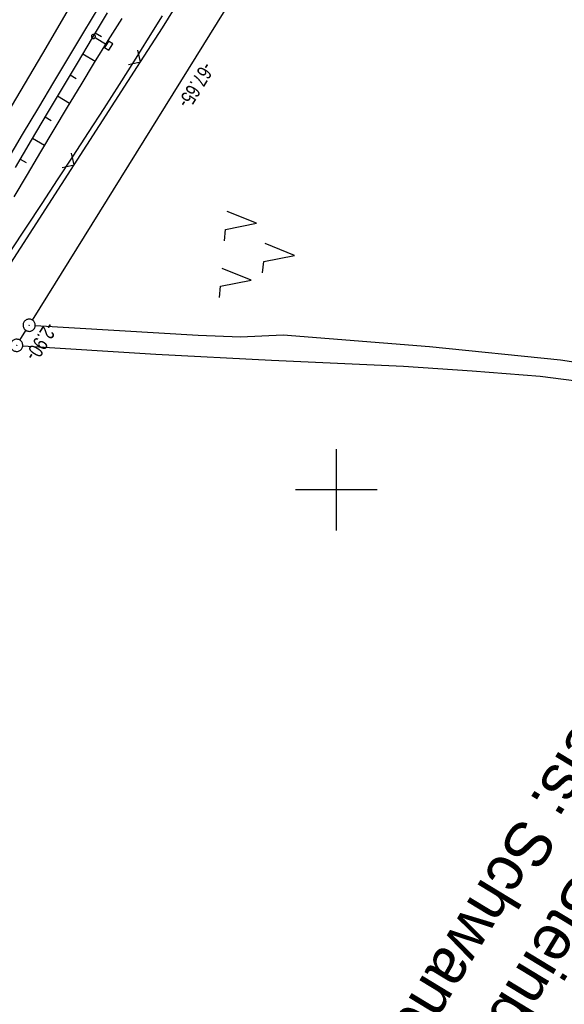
# Model space of a CAD drawing. Extents: x 509601 to 510326, y 459976 to 460916.
# Tile 34 of 39: x 510161 to 510228, y 460637 to 460758. Entities that reach past the tile are written whole.
import ezdxf

# ---------------------------------------------------------------- set-up
doc = ezdxf.new("R2010")
doc.units = 0
doc.header["$LTSCALE"] = 10
doc.header["$MEASUREMENT"] = 0
doc.linetypes.add('LT00', pattern=[0])
doc.layers.get('0').update_dxf_attribs({"linetype": 'LT00'})
for name, color, linetype in [('--EK_FBR', 1, 'LT00'), ('--EL_DFK_AB_L', 21, 'LT00'), ('--EL_DFK_AB_P', 7, 'LT00'), ('ABSTAND', 8, 'LT00'), ('DFK_AB_L', 21, 'LT00'), ('DFK_AB_P', 7, 'LT00'), ('DFK_KATASTER', 250, 'LT00'), ('DFK_NUTZUNG', 250, 'LT00'), ('GRENZNAME_B', 250, 'Continuous'), ('V109_AFBR_BAB', 250, 'LT00'), ('V109_BOESCH', 250, 'LT00'), ('V109_BOSCHUNG', 250, 'LT00'), ('V109_GRABEN', 250, 'LT00'), ('V109_LD_MARK', 250, 'LT00'), ('V109_RASTER', 250, 'LT00'), ('V109_SCHILD_K', 1, 'LT00'), ('V109_ZAUN', 40, 'LT00')]:
    doc.layers.add(name, color=color, linetype=linetype)
doc.styles.get("Standard").update_dxf_attribs({"font": 'ARIAL.TTF'})
doc.styles.add('UNIR-H', font='unir_h.shx', dxfattribs={"width": 0.8})

# ---------------------------------------------------------------- blocks, each defined once
blk = doc.blocks.new('SYMB0003')
at = {"color": 0, "linetype": 'ByBlock'}
for p, q in [((-0.015712, 0), (0.010166, 0.012015)), ((0, -0.021257), (-0.015712, 0)), ((0.010166, 0.012015), (0, -0.021257))]:
    blk.add_line(p, q, dxfattribs=at)
for points in [[(-0.031395, 0.499013), (-0.093691, 0.491144), (-0.154509, 0.475528), (-0.21289, 0.452414), (-0.267913, 0.422164), (-0.318712, 0.385257), (-0.364484, 0.342274), (-0.404509, 0.293893), (-0.438154, 0.240877), (-0.464888, 0.184062), (-0.484292, 0.124345), (-0.496058, 0.062667), (-0.5, 0)], [(-0.5, 0), (-0.496058, -0.062667), (-0.484292, -0.124345), (-0.464888, -0.184062), (-0.438154, -0.240877), (-0.404509, -0.293893), (-0.364485, -0.342274), (-0.318712, -0.385257), (-0.267914, -0.422164), (-0.21289, -0.452414), (-0.154509, -0.475529), (-0.093691, -0.491144), (-0.031395, -0.499014), (0.031395, -0.499014)], [(0.5, 0), (0.496057, 0.062667), (0.484292, 0.124345), (0.464888, 0.184062), (0.438153, 0.240877), (0.404509, 0.293893), (0.364484, 0.342274), (0.318712, 0.385257), (0.267913, 0.422164), (0.21289, 0.452414), (0.154509, 0.475528), (0.093691, 0.491144), (0.031395, 0.499013), (-0.031395, 0.499013)], [(0.031395, -0.499014), (0.093691, -0.491144), (0.154509, -0.475529), (0.21289, -0.452414), (0.267914, -0.422164), (0.318712, -0.385257), (0.364485, -0.342274), (0.404509, -0.293893), (0.438154, -0.240877), (0.464889, -0.184062), (0.484292, -0.124345), (0.496058, -0.062667), (0.5, 0)]]:
    blk.add_lwpolyline(points, dxfattribs=at)
blk = doc.blocks.new('SYMB7221')
at = {"color": 0, "linetype": 'ByBlock'}
for p, q in [((0, 0.435), (-0.11, 0.065)), ((0.11, 0.065), (0, 0.435)), ((0.25, 0.065), (0.11, 0.065)), ((-0.35, -0.065), (-0.46, -0.435)), ((0.35, -0.065), (0.24, -0.435))]:
    blk.add_line(p, q, dxfattribs=at)
for points in [[(-0.1, -0.435), (-0.24, -0.435), (-0.35, -0.065)], [(0.6, -0.435), (0.46, -0.435), (0.35, -0.065)]]:
    blk.add_lwpolyline(points, dxfattribs=at)
blk = doc.blocks.new('SYMB1263')
at = {"color": 0, "linetype": 'ByBlock'}
for p, q in [((0.014231, 0.098982), (-0.014231, 0.098982)), ((-0.014231, -0.098982), (0.014232, -0.098982))]:
    blk.add_line(p, q, dxfattribs=at)
for points in [[(0, 0.1), (0, 0.75), (0.18, 0.75), (0.18, 1), (-0.18, 1), (-0.18, 0.75), (0, 0.75)], [(-0.014231, 0.098982), (-0.041542, 0.090963), (-0.065486, 0.075575), (-0.084125, 0.054064), (-0.095949, 0.028173), (-0.1, 0)], [(-0.1, 0), (-0.095949, -0.028173), (-0.084125, -0.054064), (-0.065486, -0.075575), (-0.041541, -0.090963), (-0.014231, -0.098982)], [(0.1, 0), (0.095949, 0.028173), (0.084125, 0.054064), (0.065486, 0.075575), (0.041541, 0.090963), (0.014231, 0.098982)], [(0.014232, -0.098982), (0.041542, -0.090963), (0.065486, -0.075575), (0.084125, -0.054064), (0.095949, -0.028173), (0.1, 0)]]:
    blk.add_lwpolyline(points, dxfattribs=at)
blk = doc.blocks.new('SYMB0024')
at = {"color": 0, "linetype": 'ByBlock'}
for p, q in [((-0.5, 0.5), (0, 0)), ((0, 0), (0.5, 0.5))]:
    blk.add_line(p, q, dxfattribs=at)

msp = doc.modelspace()

# ---------------------------------------------------------------- linework, layer by layer
at = {"layer": '--EK_FBR'}
msp.add_lwpolyline([(510170.88, 460759.17), (510169.03, 460756.09), (510167.19, 460753.02), (510165.34, 460749.94), (510163.49, 460746.85), (510161.51, 460743.53), (510159.53, 460740.2)], dxfattribs=at)
at = {"layer": '--EL_DFK_AB_L'}
for p, q in [((510162.76, 460720.81), (510197.67, 460776.99)), ((510161.23, 460718.35), (510161.96, 460719.53))]:
    msp.add_line(p, q, dxfattribs=at)
at = {"layer": 'DFK_AB_L'}
for p, q in [((510162.76, 460720.81), (510197.67, 460776.99)), ((510161.23, 460718.35), (510161.96, 460719.53))]:
    msp.add_line(p, q, dxfattribs=at)
at = {"layer": 'DFK_KATASTER'}
for p, q in [((510163.11, 460720.13), (510183.06, 460718.95)), ((510183.06, 460718.95), (510188.26, 460718.73)), ((510188.26, 460718.73), (510193.48, 460719)), ((510193.48, 460719), (510211.41, 460717.57)), ((510161.58, 460717.66), (510177.9, 460716.61)), ((510211.41, 460717.57), (510227.45, 460715.93)), ((510177.9, 460716.61), (510192.07, 460715.87)), ((510192.07, 460715.87), (510208.25, 460715.16)), ((510208.25, 460715.16), (510216.63, 460714.59)), ((510227.45, 460715.93), (510246.39, 460713.03)), ((510216.63, 460714.59), (510224.99, 460713.92)), ((510224.99, 460713.92), (510236.03, 460712.48))]:
    msp.add_line(p, q, dxfattribs=at)
at = {"layer": 'V109_AFBR_BAB'}
msp.add_lwpolyline([(510170.88, 460759.17), (510169.03, 460756.09), (510167.19, 460753.02), (510165.34, 460749.94), (510163.49, 460746.85), (510161.51, 460743.53), (510159.53, 460740.2)], dxfattribs=at)
at = {"layer": 'V109_BOESCH'}
msp.add_lwpolyline([(510171.91, 460758.44), (510170.08, 460755.37), (510168.24, 460752.3), (510166.41, 460749.22), (510164.58, 460746.15), (510162.62, 460742.83), (510160.65, 460739.51)], dxfattribs=at)
at = {"layer": 'V109_BOSCHUNG'}
for p, q in [((510170.45, 460756), (510171.24, 460755.53)), ((510168.92, 460753.42), (510170.44, 460752.51)), ((510167.38, 460750.85), (510168.13, 460750.4)), ((510165.84, 460748.27), (510167.32, 460747.39)), ((510164.31, 460745.69), (510165.04, 460745.25)), ((510162.78, 460743.11), (510164.24, 460742.24)), ((510161.25, 460740.53), (510161.98, 460740.1))]:
    msp.add_line(p, q, dxfattribs=at)
at = {"layer": 'V109_GRABEN'}
for points in [[(510178.64, 460758.08), (510176.94, 460755.33), (510175.23, 460752.58), (510173.37, 460749.65), (510171.5, 460746.72), (510169.61, 460743.8), (510167.72, 460740.89), (510165.81, 460737.98), (510163.9, 460735.08), (510161.98, 460732.18), (510160.06, 460729.28)], [(510173.71, 460757.76), (510172.02, 460755.07), (510170.34, 460752.35), (510168.68, 460749.62), (510167.02, 460746.89), (510165.38, 460744.15), (510163.74, 460741.4), (510162.1, 460738.65), (510160.47, 460735.9)]]:
    msp.add_lwpolyline(points, dxfattribs=at)
at = {"layer": 'V109_LD_MARK'}
msp.add_lwpolyline([(510092.74, 460635.37), (510097.94, 460643.93), (510103.13, 460652.48), (510108.32, 460661.04), (510113.51, 460669.6), (510118.7, 460678.15), (510123.89, 460686.7), (510127.26, 460692.25), (510130.62, 460697.8), (510133.99, 460703.35), (510137.36, 460708.9), (510140.72, 460714.45), (510144.07, 460720.01), (510147.42, 460725.57), (510150.76, 460731.14), (510154.09, 460736.71), (510157.41, 460742.29), (510160.73, 460747.87), (510164.02, 460753.47), (510167.31, 460759.07)], dxfattribs=at)
at = {"layer": 'V109_RASTER'}
for p, q in [((510200, 460695), (510200, 460705)), ((510205, 460700), (510195, 460700))]:
    msp.add_line(p, q, dxfattribs=at)
at = {"layer": 'V109_ZAUN'}
for p, q in [((510167.87, 460739.82), (510175.99, 460752.43)), ((510159.75, 460727.21), (510167.87, 460739.82))]:
    msp.add_line(p, q, dxfattribs=at)
msp.add_lwpolyline([(510175.99, 460752.43), (510178.68, 460756.61), (510183.95, 460765.14)], dxfattribs=at)

# ---------------------------------------------------------------- block references
at = {"layer": '--EL_DFK_AB_P', "xscale": 1.500000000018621, "yscale": 1.5, "zscale": 1.5, "rotation": 264.7377099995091}
for p in [(510162.36, 460720.17), (510160.83, 460717.71)]:
    msp.add_blockref('SYMB0003', p, dxfattribs=at)
at = {"layer": 'DFK_AB_P', "xscale": 1.500000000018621, "yscale": 1.5, "zscale": 1.5, "rotation": 264.7377099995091}
for p in [(510162.36, 460720.17), (510160.83, 460717.71)]:
    msp.add_blockref('SYMB0003', p, dxfattribs=at)
at = {"layer": 'DFK_NUTZUNG', "xscale": 10.00000000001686, "yscale": 10, "zscale": 10, "rotation": 264.7377100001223}
msp.add_blockref('SYMB7221', (510190.55, 460729.13), dxfattribs=at)
at = {"layer": 'V109_SCHILD_K', "xscale": 2.500000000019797, "yscale": 2.5, "zscale": 2.5, "rotation": 238.7303999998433}
msp.add_blockref('SYMB1263', (510170.23, 460755.56), dxfattribs=at)
at = {"layer": 'V109_ZAUN', "xscale": 2.099999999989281, "yscale": 2.099999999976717, "zscale": 2.1, "rotation": 57.22296999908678}
for p in [(510175.99, 460752.43), (510167.87, 460739.82)]:
    msp.add_blockref('SYMB0024', p, dxfattribs=at)

# ---------------------------------------------------------------- texts
at = {"layer": 'ABSTAND', "width": 0.75}
for s, rotation, p in [(' -67.65-', -121.8586, (510183.94, 460753)), (' -2.90-', -121.8805, (510164.68, 460721.14))]:
    msp.add_text(s, height=1.8, rotation=rotation, dxfattribs=at).set_placement(p)
at = {"layer": 'GRENZNAME_B', "insert": (510262.22, 460678.84), "char_height": 5.6, "attachment_point": 1, "rotation": 238.7304, "style": 'UNIR-H'}
msp.add_mtext('{\\W1;Gemarkung: Oder\\PGemeinde: Steinberg\\PLandkreis: Schwandorf}', dxfattribs=at)

doc.saveas('drawing.dxf')
